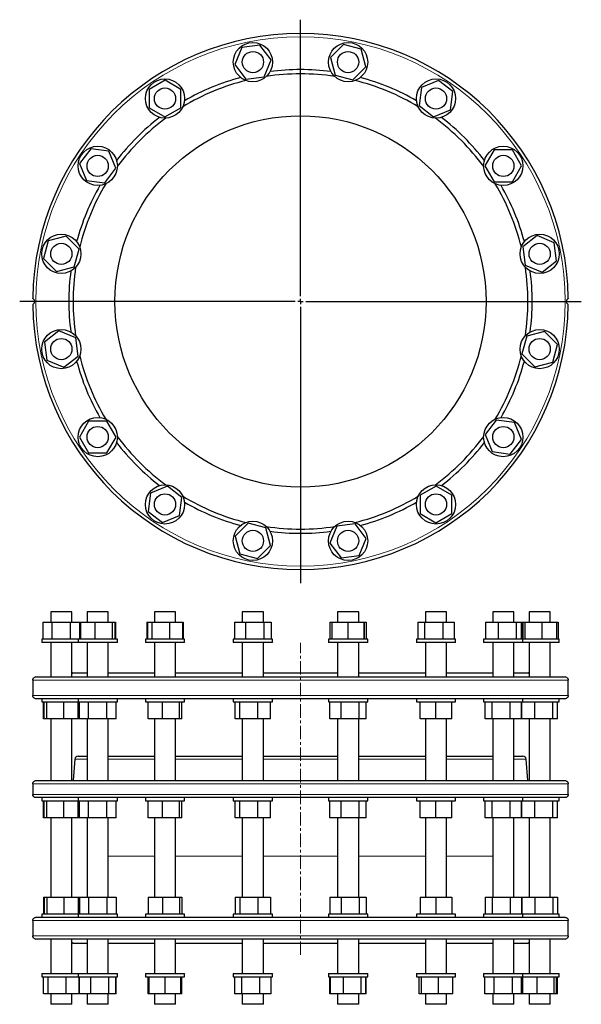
# Model space of a CAD drawing. Header units: millimetres. Extents: x 62 to 1065, y 31 to 959.
# Tile 1 of 2: x 62 to 591, y 31 to 959. Entities that reach past the tile are written whole.
import ezdxf

# ---------------------------------------------------------------- set-up
doc = ezdxf.new("R2010")
doc.units = ezdxf.units.MM
doc.linetypes.add('CENTERX2', pattern=[20.32, 12.7, -2.54, 2.54, -2.54])
doc.layers.add('FORMAT', color=7, linetype='Continuous')

# ---------------------------------------------------------------- blocks, each defined once
blk = doc.blocks.new('SW_CENTERMARKSYMBOL_0')
at = {"layer": 'FORMAT', "color": 0}
for p, q in [((0, 5), (0, 265.56)), ((-5, 0), (-264.83, 0)), ((0, 0), (-2.5, 0)), ((0, 0), (0, 2.5)), ((0, 0), (0, -2.5)), ((0, 0), (2.5, 0)), ((5, 0), (264.83, 0)), ((0, -5), (0, -265.53))]:
    blk.add_line(p, q, dxfattribs=at)

msp = doc.modelspace()

# ---------------------------------------------------------------- linework, layer by layer
at = {"color": 7, "linetype": 'Continuous', "lineweight": 25}
for p, q in [((271.13, 933), (264.49, 917.01)), ((288.31, 935.25), (271.13, 933)), ((298.84, 921.5), (288.31, 935.25)), ((366.94, 935.99), (354.68, 923.75)), ((383.66, 931.49), (366.94, 935.99)), ((388.13, 914.75), (383.66, 931.49)), ((292.2, 905.5), (298.84, 921.5)), ((354.68, 923.75), (359.15, 907.02)), ((264.49, 917.01), (275.02, 903.26)), ((375.87, 902.52), (388.13, 914.75)), ((198.77, 902.23), (183.76, 893.58)), ((213.76, 893.56), (198.77, 902.23)), ((275.02, 903.26), (292.2, 905.5)), ((359.15, 907.02), (375.87, 902.52)), ((456.59, 902.08), (440.58, 895.47)), ((470.32, 891.52), (456.59, 902.08)), ((183.76, 893.58), (183.75, 876.26)), ((213.75, 876.24), (213.76, 893.56)), ((440.58, 895.47), (438.31, 878.3)), ((468.05, 874.35), (470.32, 891.52)), ((183.75, 876.26), (198.74, 867.59)), ((198.74, 867.59), (213.75, 876.24)), ((438.31, 878.3), (452.04, 867.74)), ((452.04, 867.74), (468.05, 874.35)), ((128.68, 837.46), (118.13, 823.73)), ((145.85, 835.18), (128.68, 837.46)), ((152.47, 819.18), (145.85, 835.18)), ((509.13, 836.46), (500.45, 821.47)), ((526.45, 836.45), (509.13, 836.46)), ((535.09, 821.44), (526.45, 836.45)), ((118.13, 823.73), (124.74, 807.72)), ((141.91, 805.45), (152.47, 819.18)), ((500.45, 821.47), (509.1, 806.46)), ((526.42, 806.45), (535.09, 821.44)), ((124.74, 807.72), (141.91, 805.45)), ((509.1, 806.46), (526.42, 806.45)), ((105.45, 755.27), (88.72, 750.8)), ((117.69, 743.01), (105.45, 755.27)), ((549.87, 755.72), (536.12, 745.19)), ((565.87, 749.07), (549.87, 755.72)), ((88.72, 750.8), (84.22, 734.07)), ((113.19, 726.28), (117.69, 743.01)), ((536.12, 745.19), (538.37, 728.01)), ((568.11, 731.9), (565.87, 749.07)), ((84.22, 734.07), (96.46, 721.82)), ((96.46, 721.82), (113.19, 726.28)), ((538.37, 728.01), (554.36, 721.37)), ((554.36, 721.37), (568.11, 731.9)), ((98.71, 665.98), (84.96, 655.44)), ((114.71, 659.33), (98.71, 665.98)), ((116.95, 642.16), (114.71, 659.33)), ((539.88, 661.06), (535.38, 644.33)), ((556.61, 665.53), (539.88, 661.06)), ((568.85, 653.27), (556.61, 665.53)), ((84.96, 655.44), (87.2, 638.27)), ((564.35, 636.54), (568.85, 653.27)), ((103.2, 631.63), (116.95, 642.16)), ((535.38, 644.33), (547.62, 632.07)), ((87.2, 638.27), (103.2, 631.63)), ((547.62, 632.07), (564.35, 636.54)), ((126.65, 580.9), (117.98, 565.91)), ((143.97, 580.88), (126.65, 580.9)), ((152.62, 565.88), (143.97, 580.88)), ((511.16, 581.9), (500.6, 568.17)), ((528.33, 579.62), (511.16, 581.9)), ((534.94, 563.61), (528.33, 579.62)), ((500.6, 568.17), (507.22, 552.16)), ((117.98, 565.91), (126.62, 550.9)), ((143.94, 550.88), (152.62, 565.88)), ((524.39, 549.88), (534.94, 563.61)), ((126.62, 550.9), (143.94, 550.88)), ((507.22, 552.16), (524.39, 549.88)), ((454.33, 519.75), (439.32, 511.11)), ((469.32, 511.08), (454.33, 519.75)), ((185.02, 512.99), (182.75, 495.82)), ((201.03, 519.6), (185.02, 512.99)), ((214.76, 509.05), (201.03, 519.6)), ((439.32, 511.11), (439.31, 493.79)), ((469.31, 493.76), (469.32, 511.08)), ((212.49, 491.88), (214.76, 509.05)), ((182.75, 495.82), (196.48, 485.26)), ((196.48, 485.26), (212.49, 491.88)), ((439.31, 493.79), (454.3, 485.11)), ((454.3, 485.11), (469.31, 493.76)), ((277.2, 484.83), (264.94, 472.59)), ((293.92, 480.33), (277.2, 484.83)), ((378.05, 484.09), (360.87, 481.84)), ((388.58, 470.34), (378.05, 484.09)), ((298.39, 463.59), (293.92, 480.33)), ((360.87, 481.84), (354.23, 465.85)), ((264.94, 472.59), (269.41, 455.85)), ((354.23, 465.85), (364.76, 452.1)), ((381.94, 454.34), (388.58, 470.34)), ((269.41, 455.85), (286.13, 451.36)), ((286.13, 451.36), (298.39, 463.59)), ((364.76, 452.1), (381.94, 454.34)), ((90.95, 401.3), (90.95, 391.3)), ((110.95, 401.3), (90.95, 401.3)), ((110.95, 391.3), (110.95, 401.3)), ((125.3, 401.3), (125.3, 391.3)), ((145.3, 401.3), (125.3, 401.3)), ((145.3, 391.3), (145.3, 401.3)), ((188.75, 401.3), (188.75, 391.3)), ((208.75, 401.3), (188.75, 401.3)), ((208.75, 391.3), (208.75, 401.3)), ((271.66, 401.3), (271.66, 391.3)), ((291.66, 401.3), (271.66, 401.3)), ((291.66, 391.3), (291.66, 401.3)), ((361.41, 401.3), (361.41, 391.3)), ((361.42, 401.3), (361.41, 401.3)), ((381.41, 401.3), (361.42, 401.3)), ((381.41, 391.3), (381.41, 401.3)), ((444.32, 401.3), (444.32, 391.3)), ((445.29, 401.3), (444.32, 401.3)), ((464.32, 401.3), (445.29, 401.3)), ((464.32, 391.3), (464.32, 401.3)), ((507.77, 401.3), (507.77, 391.3)), ((511.07, 401.3), (507.77, 401.3)), ((527.77, 401.3), (511.07, 401.3)), ((527.77, 391.3), (527.77, 401.3)), ((542.12, 401.3), (542.12, 391.3)), ((548.77, 401.3), (542.12, 401.3)), ((562.12, 401.3), (548.77, 401.3)), ((562.12, 391.3), (562.12, 401.3)), ((83.64, 391.3), (83.64, 375.3)), ((83.64, 391.3), (92.01, 391.3)), ((92.01, 391.3), (92.01, 375.3)), ((92.01, 391.3), (109.33, 391.3)), ((109.33, 391.3), (109.33, 375.3)), ((109.33, 391.3), (118.27, 391.3)), ((118.27, 391.3), (118.27, 375.3)), ((118.49, 391.3), (118.49, 375.3)), ((118.49, 391.3), (119.17, 391.3)), ((119.17, 391.3), (119.17, 375.3)), ((119.17, 391.3), (132.71, 391.3)), ((132.71, 391.3), (132.71, 375.3)), ((132.71, 391.3), (148.84, 391.3)), ((148.84, 391.3), (148.84, 375.3)), ((148.84, 391.3), (151.42, 391.3)), ((151.42, 391.3), (151.42, 375.3)), ((151.42, 391.3), (152.11, 391.3)), ((152.11, 391.3), (152.11, 375.3)), ((181.63, 391.3), (181.63, 375.3)), ((181.63, 391.3), (182.11, 391.3)), ((182.11, 391.3), (182.11, 375.3)), ((182.11, 391.3), (186.28, 391.3)), ((186.28, 391.3), (186.28, 375.3)), ((186.28, 391.3), (202.92, 391.3)), ((202.92, 391.3), (202.92, 375.3)), ((202.92, 391.3), (215.4, 391.3)), ((215.4, 391.3), (215.4, 375.3)), ((215.4, 391.3), (215.88, 391.3)), ((215.88, 391.3), (215.88, 375.3)), ((264.45, 391.3), (264.45, 375.3)), ((264.45, 391.3), (274.73, 391.3)), ((274.73, 391.3), (274.73, 375.3)), ((274.73, 391.3), (291.95, 391.3)), ((291.95, 391.3), (291.95, 375.3)), ((291.95, 391.3), (298.88, 391.3)), ((298.88, 391.3), (298.88, 375.3)), ((354.19, 391.3), (354.19, 375.3)), ((354.19, 391.3), (356.24, 391.3)), ((356.24, 391.3), (356.24, 375.3)), ((356.24, 391.3), (371.08, 391.3)), ((371.08, 391.3), (371.08, 375.3)), ((371.08, 391.3), (386.24, 391.3)), ((386.24, 391.3), (386.24, 375.3)), ((386.24, 391.3), (386.57, 391.3)), ((386.57, 391.3), (386.57, 375.3)), ((386.57, 391.3), (388.62, 391.3)), ((388.62, 391.3), (388.62, 375.3)), ((437.19, 391.3), (437.19, 375.3)), ((437.19, 391.3), (443.51, 391.3)), ((443.51, 391.3), (443.51, 375.3)), ((443.51, 391.3), (460.64, 391.3)), ((460.64, 391.3), (460.64, 375.3)), ((460.64, 391.3), (471.44, 391.3)), ((471.44, 391.3), (471.44, 375.3)), ((500.96, 391.3), (500.96, 375.3)), ((500.96, 391.3), (512.97, 391.3)), ((512.97, 391.3), (512.97, 375.3)), ((512.97, 391.3), (529.79, 391.3)), ((529.79, 391.3), (529.79, 375.3)), ((529.79, 391.3), (534.59, 391.3)), ((534.59, 391.3), (534.59, 375.3)), ((534.8, 391.3), (534.8, 375.3)), ((534.8, 391.3), (536.24, 391.3)), ((536.24, 391.3), (536.24, 375.3)), ((536.24, 391.3), (538.18, 391.3)), ((538.18, 391.3), (538.18, 375.3)), ((538.18, 391.3), (554.05, 391.3)), ((554.05, 391.3), (554.05, 375.3)), ((554.05, 391.3), (567.99, 391.3)), ((567.99, 391.3), (567.99, 375.3)), ((567.99, 391.3), (569.43, 391.3)), ((569.43, 391.3), (569.43, 375.3)), ((82.45, 375.3), (82.45, 372.3)), ((116.8, 375.3), (82.45, 375.3)), ((116.8, 372.3), (82.45, 372.3)), ((90.95, 372.3), (90.95, 339.8)), ((110.95, 339.8), (110.95, 372.3)), ((116.8, 375.3), (116.8, 372.3)), ((118.07, 375.3), (116.8, 375.3)), ((118.07, 372.3), (116.8, 372.3)), ((153.8, 375.3), (118.07, 375.3)), ((153.8, 372.3), (118.07, 372.3)), ((125.3, 372.3), (125.3, 339.8)), ((145.3, 339.8), (145.3, 372.3)), ((153.8, 372.3), (153.8, 375.3)), ((180.25, 375.3), (180.25, 372.3)), ((185.43, 375.3), (180.25, 375.3)), ((185.43, 372.3), (180.25, 372.3)), ((217.25, 375.3), (185.43, 375.3)), ((217.25, 372.3), (185.43, 372.3)), ((188.75, 372.3), (188.75, 339.8)), ((208.75, 339.8), (208.75, 372.3)), ((217.25, 372.3), (217.25, 375.3)), ((263.16, 375.3), (263.16, 372.3)), ((274.26, 375.3), (263.16, 375.3)), ((274.26, 372.3), (263.16, 372.3)), ((271.66, 372.3), (271.66, 339.8)), ((300.16, 375.3), (274.26, 375.3)), ((300.16, 372.3), (274.26, 372.3)), ((291.66, 339.8), (291.66, 372.3)), ((300.16, 372.3), (300.16, 375.3)), ((352.91, 375.3), (352.91, 372.3)), ((371.06, 375.3), (352.91, 375.3)), ((371.06, 372.3), (352.91, 372.3)), ((361.41, 372.3), (361.41, 339.8)), ((389.91, 375.3), (371.06, 375.3)), ((389.91, 372.3), (371.06, 372.3)), ((381.41, 339.8), (381.41, 372.3)), ((389.91, 372.3), (389.91, 375.3)), ((435.82, 375.3), (435.82, 372.3)), ((461.07, 375.3), (435.82, 375.3)), ((461.07, 372.3), (435.82, 372.3)), ((444.32, 372.3), (444.32, 339.8)), ((472.82, 375.3), (461.07, 375.3)), ((472.82, 372.3), (461.07, 372.3)), ((464.32, 339.8), (464.32, 372.3)), ((472.82, 372.3), (472.82, 375.3)), ((499.27, 375.3), (499.27, 372.3)), ((530.61, 375.3), (499.27, 375.3)), ((530.61, 372.3), (499.27, 372.3)), ((507.77, 372.3), (507.77, 339.8)), ((527.77, 339.8), (527.77, 372.3)), ((536.27, 375.3), (530.61, 375.3)), ((536.27, 372.3), (530.61, 372.3)), ((536.27, 372.3), (536.27, 375.3)), ((569.07, 375.3), (536.27, 375.3)), ((569.07, 372.3), (536.27, 372.3)), ((542.12, 372.3), (542.12, 339.8)), ((562.12, 339.8), (562.12, 372.3)), ((570.62, 375.3), (569.07, 375.3)), ((570.62, 372.3), (569.07, 372.3)), ((570.62, 372.3), (570.62, 375.3)), ((112.04, 343.8), (110.95, 342.72)), ((112.04, 343.8), (125.3, 343.8)), ((145.3, 343.8), (188.75, 343.8)), ((208.75, 343.8), (271.66, 343.8)), ((291.66, 343.8), (361.41, 343.8)), ((381.41, 343.8), (444.32, 343.8)), ((464.32, 343.8), (507.77, 343.8)), ((527.77, 343.8), (541.04, 343.8)), ((542.12, 342.72), (541.04, 343.8)), ((74.05, 336.8), (74.05, 322.3)), ((75.38, 339.3), (75.38, 339.3)), ((77.04, 339.8), (576.04, 339.8)), ((577.69, 339.3), (577.69, 339.3)), ((579.02, 322.3), (579.02, 336.8)), ((576.04, 319.3), (77.04, 319.3)), ((82.45, 319.3), (82.45, 316.3)), ((82.45, 316.3), (116.8, 316.3)), ((84.22, 300.3), (84.22, 316.3)), ((84.95, 300.3), (84.95, 316.3)), ((87.21, 300.3), (87.21, 316.3)), ((103.22, 300.3), (103.22, 316.3)), ((116.8, 319.3), (116.8, 316.3)), ((116.8, 316.3), (153.8, 316.3)), ((116.96, 300.3), (116.96, 316.3)), ((117.68, 300.3), (117.68, 316.3)), ((117.98, 300.3), (117.98, 316.3)), ((126.64, 300.3), (126.64, 316.3)), ((143.96, 300.3), (143.96, 316.3)), ((152.62, 300.3), (152.62, 316.3)), ((153.8, 316.3), (153.8, 319.3)), ((180.25, 319.3), (180.25, 316.3)), ((180.25, 316.3), (181.66, 316.3)), ((181.66, 316.3), (217.25, 316.3)), ((182.75, 300.3), (182.75, 316.3)), ((196.49, 300.3), (196.49, 316.3)), ((212.5, 300.3), (212.5, 316.3)), ((214.76, 300.3), (214.76, 316.3)), ((217.25, 316.3), (217.25, 319.3)), ((263.16, 319.3), (263.16, 316.3)), ((263.16, 316.3), (268.58, 316.3)), ((264.93, 300.3), (264.93, 316.3)), ((268.58, 316.3), (300.16, 316.3)), ((269.42, 300.3), (269.42, 316.3)), ((286.15, 300.3), (286.15, 316.3)), ((298.39, 300.3), (298.39, 316.3)), ((300.16, 316.3), (300.16, 319.3)), ((352.91, 319.3), (352.91, 316.3)), ((352.91, 316.3), (364.33, 316.3)), ((354.23, 300.3), (354.23, 316.3)), ((364.33, 316.3), (389.91, 316.3)), ((364.78, 300.3), (364.78, 316.3)), ((381.95, 300.3), (381.95, 316.3)), ((388.58, 300.3), (388.58, 316.3)), ((389.91, 316.3), (389.91, 319.3)), ((435.82, 319.3), (435.82, 316.3)), ((435.82, 316.3), (454.32, 316.3)), ((439.32, 300.3), (439.32, 316.3)), ((454.32, 316.3), (472.82, 316.3)), ((454.32, 300.3), (454.32, 316.3)), ((469.32, 300.3), (469.32, 316.3)), ((472.82, 316.3), (472.82, 319.3)), ((499.27, 319.3), (499.27, 316.3)), ((499.27, 316.3), (524.85, 316.3)), ((500.6, 300.3), (500.6, 316.3)), ((507.23, 300.3), (507.23, 316.3)), ((524.4, 300.3), (524.4, 316.3)), ((524.85, 316.3), (536.27, 316.3)), ((534.95, 300.3), (534.95, 316.3)), ((535.09, 300.3), (535.09, 316.3)), ((535.39, 300.3), (535.39, 316.3)), ((536.27, 316.3), (536.27, 319.3)), ((536.27, 316.3), (565.2, 316.3)), ((547.63, 300.3), (547.63, 316.3)), ((564.36, 300.3), (564.36, 316.3)), ((565.2, 316.3), (570.62, 316.3)), ((568.85, 300.3), (568.85, 316.3)), ((570.62, 316.3), (570.62, 319.3)), ((84.95, 300.3), (84.22, 300.3)), ((87.21, 300.3), (84.95, 300.3)), ((103.22, 300.3), (87.21, 300.3)), ((90.95, 300.3), (90.95, 242.13)), ((116.96, 300.3), (103.22, 300.3)), ((110.95, 242.13), (110.95, 300.3)), ((117.68, 300.3), (116.96, 300.3)), ((126.64, 300.3), (117.98, 300.3)), ((125.3, 300.3), (125.3, 242.13)), ((143.96, 300.3), (126.64, 300.3)), ((152.62, 300.3), (143.96, 300.3)), ((145.3, 242.13), (145.3, 300.3)), ((196.49, 300.3), (182.75, 300.3)), ((188.75, 300.3), (188.75, 242.13)), ((212.5, 300.3), (196.49, 300.3)), ((208.75, 242.13), (208.75, 300.3)), ((214.76, 300.3), (212.5, 300.3)), ((269.42, 300.3), (264.93, 300.3)), ((286.15, 300.3), (269.42, 300.3)), ((271.66, 300.3), (271.66, 242.13)), ((298.39, 300.3), (286.15, 300.3)), ((291.66, 242.13), (291.66, 300.3)), ((364.78, 300.3), (354.23, 300.3)), ((361.41, 300.3), (361.41, 242.13)), ((381.95, 300.3), (364.78, 300.3)), ((381.41, 242.13), (381.41, 300.3)), ((388.58, 300.3), (381.95, 300.3)), ((454.32, 300.3), (439.32, 300.3)), ((444.32, 300.3), (444.32, 242.13)), ((469.32, 300.3), (454.32, 300.3)), ((464.32, 242.13), (464.32, 300.3)), ((507.23, 300.3), (500.6, 300.3)), ((524.4, 300.3), (507.23, 300.3)), ((507.77, 300.3), (507.77, 242.13)), ((534.95, 300.3), (524.4, 300.3)), ((527.77, 242.13), (527.77, 300.3)), ((535.09, 300.3), (534.95, 300.3)), ((547.63, 300.3), (535.39, 300.3)), ((542.12, 300.3), (542.12, 242.13)), ((564.36, 300.3), (547.63, 300.3)), ((562.12, 242.13), (562.12, 300.3)), ((568.85, 300.3), (564.36, 300.3)), ((113.78, 262.39), (112.01, 242.13)), ((116.77, 265.13), (125.3, 265.13)), ((145.3, 265.13), (188.75, 265.13)), ((208.75, 265.13), (271.66, 265.13)), ((291.66, 265.13), (326.54, 265.13)), ((326.54, 265.13), (361.41, 265.13)), ((381.41, 265.13), (444.32, 265.13)), ((464.32, 265.13), (507.77, 265.13)), ((527.77, 265.13), (536.3, 265.13)), ((541.06, 242.13), (539.29, 262.39)), ((77.04, 242.13), (576.04, 242.13)), ((74.05, 239.13), (74.05, 229.13)), ((579.02, 229.13), (579.02, 239.13)), ((576.04, 226.13), (77.04, 226.13)), ((82.45, 226.13), (82.45, 223.13)), ((82.45, 223.13), (116.8, 223.13)), ((84.22, 207.13), (84.22, 223.13)), ((84.95, 207.13), (84.95, 223.13)), ((87.21, 207.13), (87.21, 223.13)), ((103.22, 207.13), (103.22, 223.13)), ((116.8, 226.13), (116.8, 223.13)), ((116.8, 223.13), (153.8, 223.13)), ((116.96, 207.13), (116.96, 223.13)), ((117.68, 207.13), (117.68, 223.13)), ((117.98, 207.13), (117.98, 223.13)), ((126.64, 207.13), (126.64, 223.13)), ((143.96, 207.13), (143.96, 223.13)), ((152.62, 207.13), (152.62, 223.13)), ((153.8, 223.13), (153.8, 226.13)), ((180.25, 226.13), (180.25, 223.13)), ((180.25, 223.13), (181.66, 223.13)), ((181.66, 223.13), (217.25, 223.13)), ((182.75, 207.13), (182.75, 223.13)), ((196.49, 207.13), (196.49, 223.13)), ((212.5, 207.13), (212.5, 223.13)), ((214.76, 207.13), (214.76, 223.13)), ((217.25, 223.13), (217.25, 226.13)), ((263.16, 226.13), (263.16, 223.13)), ((263.16, 223.13), (268.58, 223.13)), ((264.93, 207.13), (264.93, 223.13)), ((268.58, 223.13), (300.16, 223.13)), ((269.42, 207.13), (269.42, 223.13)), ((286.15, 207.13), (286.15, 223.13)), ((298.39, 207.13), (298.39, 223.13)), ((300.16, 223.13), (300.16, 226.13)), ((352.91, 226.13), (352.91, 223.13)), ((352.91, 223.13), (364.33, 223.13)), ((354.23, 207.13), (354.23, 223.13)), ((364.33, 223.13), (389.91, 223.13)), ((364.78, 207.13), (364.78, 223.13)), ((381.95, 207.13), (381.95, 223.13)), ((388.58, 207.13), (388.58, 223.13)), ((389.91, 223.13), (389.91, 226.13)), ((435.82, 226.13), (435.82, 223.13)), ((435.82, 223.13), (454.32, 223.13)), ((439.32, 207.13), (439.32, 223.13)), ((454.32, 223.13), (472.82, 223.13)), ((454.32, 207.13), (454.32, 223.13)), ((469.32, 207.13), (469.32, 223.13)), ((472.82, 223.13), (472.82, 226.13)), ((499.27, 226.13), (499.27, 223.13)), ((499.27, 223.13), (524.85, 223.13)), ((500.6, 207.13), (500.6, 223.13)), ((507.23, 207.13), (507.23, 223.13)), ((524.4, 207.13), (524.4, 223.13)), ((524.85, 223.13), (536.27, 223.13)), ((534.95, 207.13), (534.95, 223.13)), ((535.09, 207.13), (535.09, 223.13)), ((535.39, 207.13), (535.39, 223.13)), ((536.27, 223.13), (536.27, 226.13)), ((536.27, 223.13), (565.2, 223.13)), ((547.63, 207.13), (547.63, 223.13)), ((564.36, 207.13), (564.36, 223.13)), ((565.2, 223.13), (570.62, 223.13)), ((568.85, 207.13), (568.85, 223.13)), ((570.62, 223.13), (570.62, 226.13)), ((84.95, 207.13), (84.22, 207.13)), ((87.21, 207.13), (84.95, 207.13)), ((103.22, 207.13), (87.21, 207.13)), ((90.95, 207.13), (90.95, 132.3)), ((116.96, 207.13), (103.22, 207.13)), ((110.95, 132.3), (110.95, 207.13)), ((117.68, 207.13), (116.96, 207.13)), ((126.64, 207.13), (117.98, 207.13)), ((125.3, 207.13), (125.3, 132.3)), ((143.96, 207.13), (126.64, 207.13)), ((152.62, 207.13), (143.96, 207.13)), ((145.3, 132.3), (145.3, 207.13)), ((196.49, 207.13), (182.75, 207.13)), ((188.75, 207.13), (188.75, 132.3)), ((212.5, 207.13), (196.49, 207.13)), ((208.75, 132.3), (208.75, 207.13)), ((214.76, 207.13), (212.5, 207.13)), ((269.42, 207.13), (264.93, 207.13)), ((286.15, 207.13), (269.42, 207.13)), ((271.66, 207.13), (271.66, 132.3)), ((298.39, 207.13), (286.15, 207.13)), ((291.66, 132.3), (291.66, 207.13)), ((364.78, 207.13), (354.23, 207.13)), ((361.41, 207.13), (361.41, 132.3)), ((381.95, 207.13), (364.78, 207.13)), ((381.41, 132.3), (381.41, 207.13)), ((388.58, 207.13), (381.95, 207.13)), ((454.32, 207.13), (439.32, 207.13)), ((444.32, 207.13), (444.32, 132.3)), ((469.32, 207.13), (454.32, 207.13)), ((464.32, 132.3), (464.32, 207.13)), ((507.23, 207.13), (500.6, 207.13)), ((524.4, 207.13), (507.23, 207.13)), ((507.77, 207.13), (507.77, 132.3)), ((534.95, 207.13), (524.4, 207.13)), ((527.77, 132.3), (527.77, 207.13)), ((535.09, 207.13), (534.95, 207.13)), ((547.63, 207.13), (535.39, 207.13)), ((542.12, 207.13), (542.12, 132.3)), ((564.36, 207.13), (547.63, 207.13)), ((562.12, 132.3), (562.12, 207.13)), ((568.85, 207.13), (564.36, 207.13)), ((84.22, 132.3), (84.22, 116.3)), ((84.22, 132.3), (84.95, 132.3)), ((84.95, 132.3), (84.95, 116.3)), ((84.95, 132.3), (87.21, 132.3)), ((87.21, 132.3), (87.21, 116.3)), ((87.21, 132.3), (103.22, 132.3)), ((103.22, 132.3), (103.22, 116.3)), ((103.22, 132.3), (116.96, 132.3)), ((116.96, 132.3), (116.96, 116.3)), ((116.96, 132.3), (117.68, 132.3)), ((117.68, 132.3), (117.68, 116.3)), ((117.98, 132.3), (117.98, 116.3)), ((117.98, 132.3), (126.64, 132.3)), ((126.64, 132.3), (126.64, 116.3)), ((126.64, 132.3), (143.96, 132.3)), ((143.96, 132.3), (143.96, 116.3)), ((143.96, 132.3), (152.62, 132.3)), ((152.62, 132.3), (152.62, 116.3)), ((182.75, 132.3), (182.75, 116.3)), ((182.75, 132.3), (196.49, 132.3)), ((196.49, 132.3), (196.49, 116.3)), ((196.49, 132.3), (212.5, 132.3)), ((212.5, 132.3), (212.5, 116.3)), ((212.5, 132.3), (214.76, 132.3)), ((214.76, 132.3), (214.76, 116.3)), ((264.93, 132.3), (264.93, 116.3)), ((264.93, 132.3), (269.42, 132.3)), ((269.42, 132.3), (269.42, 116.3)), ((269.42, 132.3), (286.15, 132.3)), ((286.15, 132.3), (286.15, 116.3)), ((286.15, 132.3), (298.39, 132.3)), ((298.39, 132.3), (298.39, 116.3)), ((354.23, 132.3), (354.23, 116.3)), ((354.23, 132.3), (364.78, 132.3)), ((364.78, 132.3), (364.78, 116.3)), ((364.78, 132.3), (381.95, 132.3)), ((381.95, 132.3), (381.95, 116.3)), ((381.95, 132.3), (388.58, 132.3)), ((388.58, 132.3), (388.58, 116.3)), ((439.32, 132.3), (439.32, 116.3)), ((439.32, 132.3), (454.32, 132.3)), ((454.32, 132.3), (454.32, 116.3)), ((454.32, 132.3), (469.32, 132.3)), ((469.32, 132.3), (469.32, 116.3)), ((500.6, 132.3), (500.6, 116.3)), ((500.6, 132.3), (507.23, 132.3)), ((507.23, 132.3), (507.23, 116.3)), ((507.23, 132.3), (524.4, 132.3)), ((524.4, 132.3), (524.4, 116.3)), ((524.4, 132.3), (534.95, 132.3)), ((534.95, 132.3), (534.95, 116.3)), ((534.95, 132.3), (535.09, 132.3)), ((535.09, 132.3), (535.09, 116.3)), ((535.39, 132.3), (535.39, 116.3)), ((535.39, 132.3), (547.63, 132.3)), ((547.63, 132.3), (547.63, 116.3)), ((547.63, 132.3), (564.36, 132.3)), ((564.36, 132.3), (564.36, 116.3)), ((564.36, 132.3), (568.85, 132.3)), ((568.85, 132.3), (568.85, 116.3)), ((77.04, 113.3), (576.04, 113.3)), ((82.45, 116.3), (82.45, 113.3)), ((116.8, 116.3), (82.45, 116.3)), ((116.8, 116.3), (116.8, 113.3)), ((153.8, 116.3), (116.8, 116.3)), ((153.8, 113.3), (153.8, 116.3)), ((180.25, 116.3), (180.25, 113.3)), ((181.66, 116.3), (180.25, 116.3)), ((217.25, 116.3), (181.66, 116.3)), ((217.25, 113.3), (217.25, 116.3)), ((263.16, 116.3), (263.16, 113.3)), ((268.58, 116.3), (263.16, 116.3)), ((300.16, 116.3), (268.58, 116.3)), ((300.16, 113.3), (300.16, 116.3)), ((352.91, 116.3), (352.91, 113.3)), ((364.33, 116.3), (352.91, 116.3)), ((389.91, 116.3), (364.33, 116.3)), ((389.91, 113.3), (389.91, 116.3)), ((435.82, 116.3), (435.82, 113.3)), ((454.32, 116.3), (435.82, 116.3)), ((472.82, 116.3), (454.32, 116.3)), ((472.82, 113.3), (472.82, 116.3)), ((499.27, 116.3), (499.27, 113.3)), ((524.85, 116.3), (499.27, 116.3)), ((536.27, 116.3), (524.85, 116.3)), ((536.27, 113.3), (536.27, 116.3)), ((565.2, 116.3), (536.27, 116.3)), ((570.62, 116.3), (565.2, 116.3)), ((570.62, 113.3), (570.62, 116.3)), ((74.05, 110.3), (74.05, 95.8)), ((579.02, 95.8), (579.02, 110.3)), ((75.38, 93.3), (75.38, 93.3)), ((576.04, 92.8), (77.04, 92.8)), ((90.95, 92.8), (90.95, 60.3)), ((110.95, 60.3), (110.95, 92.8)), ((125.3, 92.8), (125.3, 60.3)), ((145.3, 60.3), (145.3, 92.8)), ((188.75, 92.8), (188.75, 60.3)), ((208.75, 60.3), (208.75, 92.8)), ((271.66, 92.8), (271.66, 60.3)), ((291.66, 60.3), (291.66, 92.8)), ((361.41, 92.8), (361.41, 60.3)), ((381.41, 60.3), (381.41, 92.8)), ((444.32, 92.8), (444.32, 60.3)), ((464.32, 60.3), (464.32, 92.8)), ((507.77, 92.8), (507.77, 60.3)), ((527.77, 60.3), (527.77, 92.8)), ((542.12, 92.8), (542.12, 60.3)), ((562.12, 60.3), (562.12, 92.8)), ((577.69, 93.3), (577.69, 93.3)), ((110.95, 89.88), (112.04, 88.8)), ((112.04, 88.8), (125.3, 88.8)), ((145.3, 88.8), (188.75, 88.8)), ((208.75, 88.8), (271.66, 88.8)), ((291.66, 88.8), (361.41, 88.8)), ((381.41, 88.8), (444.32, 88.8)), ((464.32, 88.8), (507.77, 88.8)), ((527.77, 88.8), (541.04, 88.8)), ((541.04, 88.8), (542.12, 89.88)), ((82.45, 60.3), (82.45, 57.3)), ((82.45, 60.3), (116.8, 60.3)), ((82.45, 57.3), (116.8, 57.3)), ((84.22, 41.3), (84.22, 57.3)), ((88.72, 41.3), (88.72, 57.3)), ((105.45, 41.3), (105.45, 57.3)), ((116.8, 60.3), (116.8, 57.3)), ((116.8, 60.3), (153.8, 60.3)), ((116.8, 57.3), (153.8, 57.3)), ((117.69, 41.3), (117.69, 57.3)), ((117.98, 41.3), (117.98, 57.3)), ((118.13, 41.3), (118.13, 57.3)), ((128.68, 41.3), (128.68, 57.3)), ((145.85, 41.3), (145.85, 57.3)), ((152.47, 41.3), (152.47, 57.3)), ((152.62, 41.3), (152.62, 57.3)), ((153.8, 57.3), (153.8, 60.3)), ((180.25, 60.3), (180.25, 57.3)), ((180.25, 60.3), (217.25, 60.3)), ((180.25, 57.3), (217.25, 57.3)), ((182.75, 41.3), (182.75, 57.3)), ((183.75, 41.3), (183.75, 57.3)), ((183.76, 41.3), (183.76, 57.3)), ((198.77, 41.3), (198.77, 57.3)), ((213.76, 41.3), (213.76, 57.3)), ((214.76, 41.3), (214.76, 57.3)), ((217.25, 57.3), (217.25, 60.3)), ((263.16, 60.3), (263.16, 57.3)), ((263.16, 60.3), (300.16, 60.3)), ((263.16, 57.3), (300.16, 57.3)), ((264.49, 41.3), (264.49, 57.3)), ((271.13, 41.3), (271.13, 57.3)), ((288.31, 41.3), (288.31, 57.3)), ((298.84, 41.3), (298.84, 57.3)), ((300.16, 57.3), (300.16, 60.3)), ((352.91, 60.3), (352.91, 57.3)), ((352.91, 60.3), (389.91, 60.3)), ((352.91, 57.3), (389.91, 57.3)), ((354.23, 41.3), (354.23, 57.3)), ((354.68, 41.3), (354.68, 57.3)), ((366.94, 41.3), (366.94, 57.3)), ((383.66, 41.3), (383.66, 57.3)), ((388.13, 41.3), (388.13, 57.3)), ((388.58, 41.3), (388.58, 57.3)), ((389.91, 57.3), (389.91, 60.3)), ((435.82, 60.3), (435.82, 57.3)), ((435.82, 60.3), (472.82, 60.3)), ((435.82, 57.3), (472.82, 57.3)), ((438.31, 41.3), (438.31, 57.3)), ((440.58, 41.3), (440.58, 57.3)), ((456.59, 41.3), (456.59, 57.3)), ((470.32, 41.3), (470.32, 57.3)), ((472.82, 57.3), (472.82, 60.3)), ((499.27, 60.3), (499.27, 57.3)), ((499.27, 60.3), (536.27, 60.3)), ((499.27, 57.3), (536.27, 57.3)), ((500.45, 41.3), (500.45, 57.3)), ((509.13, 41.3), (509.13, 57.3)), ((526.45, 41.3), (526.45, 57.3)), ((535.09, 41.3), (535.09, 57.3)), ((535.38, 41.3), (535.38, 57.3)), ((536.12, 41.3), (536.12, 57.3)), ((536.27, 57.3), (536.27, 60.3)), ((536.27, 60.3), (570.62, 60.3)), ((536.27, 57.3), (570.62, 57.3)), ((549.87, 41.3), (549.87, 57.3)), ((565.87, 41.3), (565.87, 57.3)), ((568.11, 41.3), (568.11, 57.3)), ((568.85, 41.3), (568.85, 57.3)), ((570.62, 57.3), (570.62, 60.3)), ((88.72, 41.3), (84.22, 41.3)), ((105.45, 41.3), (88.72, 41.3)), ((90.95, 41.3), (90.95, 31.3)), ((117.69, 41.3), (105.45, 41.3)), ((110.95, 31.3), (110.95, 41.3)), ((118.13, 41.3), (117.98, 41.3)), ((128.68, 41.3), (118.13, 41.3)), ((125.3, 41.3), (125.3, 31.3)), ((145.85, 41.3), (128.68, 41.3)), ((145.3, 31.3), (145.3, 41.3)), ((152.47, 41.3), (145.85, 41.3)), ((152.62, 41.3), (152.47, 41.3)), ((183.75, 41.3), (182.75, 41.3)), ((183.76, 41.3), (183.75, 41.3)), ((198.77, 41.3), (183.76, 41.3)), ((188.75, 41.3), (188.75, 31.3)), ((213.76, 41.3), (198.77, 41.3)), ((208.75, 31.3), (208.75, 41.3)), ((214.76, 41.3), (213.76, 41.3)), ((271.13, 41.3), (264.49, 41.3)), ((288.31, 41.3), (271.13, 41.3)), ((271.66, 41.3), (271.66, 31.3)), ((298.84, 41.3), (288.31, 41.3)), ((291.66, 31.3), (291.66, 41.3)), ((354.68, 41.3), (354.23, 41.3)), ((366.94, 41.3), (354.68, 41.3)), ((361.41, 41.3), (361.41, 31.3)), ((383.66, 41.3), (366.94, 41.3)), ((381.41, 31.3), (381.41, 41.3)), ((388.13, 41.3), (383.66, 41.3)), ((388.58, 41.3), (388.13, 41.3)), ((440.58, 41.3), (438.31, 41.3)), ((456.59, 41.3), (440.58, 41.3)), ((444.32, 41.3), (444.32, 31.3)), ((470.32, 41.3), (456.59, 41.3)), ((464.32, 31.3), (464.32, 41.3)), ((509.13, 41.3), (500.45, 41.3)), ((507.77, 41.3), (507.77, 31.3)), ((526.45, 41.3), (509.13, 41.3)), ((535.09, 41.3), (526.45, 41.3)), ((527.77, 31.3), (527.77, 41.3)), ((536.12, 41.3), (535.38, 41.3)), ((549.87, 41.3), (536.12, 41.3)), ((542.12, 41.3), (542.12, 31.3)), ((565.87, 41.3), (549.87, 41.3)), ((562.12, 31.3), (562.12, 41.3)), ((568.11, 41.3), (565.87, 41.3)), ((568.85, 41.3), (568.11, 41.3)), ((110.95, 31.3), (90.95, 31.3)), ((145.3, 31.3), (125.3, 31.3)), ((208.75, 31.3), (188.75, 31.3)), ((291.66, 31.3), (271.66, 31.3)), ((361.42, 31.3), (361.41, 31.3)), ((381.41, 31.3), (361.42, 31.3)), ((445.29, 31.3), (444.32, 31.3)), ((464.32, 31.3), (445.29, 31.3)), ((511.07, 31.3), (507.77, 31.3)), ((527.77, 31.3), (511.07, 31.3)), ((548.77, 31.3), (542.12, 31.3)), ((562.12, 31.3), (548.77, 31.3))]:
    msp.add_line(p, q, dxfattribs=at)
at = {"color": 8, "linetype": 'Continuous', "lineweight": 18}
for p, q in [((579.02, 336.8), (74.05, 336.8)), ((74.05, 322.3), (579.02, 322.3)), ((125.3, 262.39), (113.78, 262.39)), ((188.75, 262.39), (145.3, 262.39)), ((271.66, 262.39), (208.75, 262.39)), ((361.41, 262.39), (291.66, 262.39)), ((444.32, 262.39), (381.41, 262.39)), ((507.77, 262.39), (464.32, 262.39)), ((539.29, 262.39), (527.77, 262.39)), ((579.02, 239.13), (74.05, 239.13)), ((74.05, 229.13), (579.02, 229.13)), ((188.75, 170.8), (145.3, 170.8)), ((271.66, 170.8), (208.75, 170.8)), ((326.54, 170.8), (291.66, 170.8)), ((361.41, 170.8), (326.54, 170.8)), ((444.32, 170.8), (381.41, 170.8)), ((507.77, 170.8), (464.32, 170.8)), ((579.02, 110.3), (74.05, 110.3)), ((74.05, 95.8), (579.02, 95.8))]:
    msp.add_line(p, q, dxfattribs=at)
msp.add_circle((326.54, 693.67), 249.5, dxfattribs=at)
at = {"color": 7, "linetype": 'Continuous', "lineweight": 25}
for centre, radius in [((281.66, 919.25), 18.5), ((371.41, 919.25), 18.5), ((281.66, 919.25), 10), ((371.41, 919.25), 10), ((198.75, 884.91), 18.5), ((454.32, 884.91), 18.5), ((198.75, 884.91), 10), ((454.32, 884.91), 10), ((326.54, 693.67), 175), ((135.3, 821.45), 18.5), ((517.77, 821.45), 18.5), ((135.3, 821.45), 10), ((517.77, 821.45), 10), ((100.95, 738.54), 18.5), ((552.12, 738.54), 18.5), ((100.95, 738.54), 10), ((552.12, 738.54), 10), ((100.95, 648.8), 18.5), ((552.12, 648.8), 18.5), ((100.95, 648.8), 10), ((552.12, 648.8), 10), ((135.3, 565.89), 18.5), ((135.3, 565.89), 10), ((517.77, 565.89), 18.5), ((517.77, 565.89), 10), ((198.75, 502.43), 18.5), ((454.32, 502.43), 18.5), ((198.75, 502.43), 10), ((454.32, 502.43), 10), ((281.66, 468.09), 18.5), ((371.41, 468.09), 18.5), ((281.66, 468.09), 10), ((371.41, 468.09), 10)]:
    msp.add_circle(centre, radius, dxfattribs=at)
for centre, radius, start, end in [((326.54, 693.67), 252.5, 0.67676, 179.32324), ((326.54, 693.67), 218.5, 82.4544, 97.5456), ((326.54, 693.67), 214.5, 103.85545, 121.14455), ((326.54, 693.67), 218.5, 104.9544, 120.0456), ((326.54, 693.67), 214.5, 81.35545, 98.64455), ((326.54, 693.67), 214.5, 58.85545, 76.14455), ((326.54, 693.67), 218.5, 59.9544, 75.0456), ((326.54, 693.67), 218.5, 127.4544, 142.5456), ((326.54, 693.67), 214.5, 126.35545, 143.64455), ((326.54, 693.67), 214.5, 36.35545, 53.64455), ((326.54, 693.67), 218.5, 37.4544, 52.5456), ((326.54, 693.67), 218.5, 149.9544, 165.0456), ((326.54, 693.67), 214.5, 148.85545, 166.14455), ((326.54, 693.67), 214.5, 13.85545, 31.14455), ((326.54, 693.67), 218.5, 14.9544, 30.0456), ((326.54, 693.67), 214.5, 171.35545, 180), ((326.54, 693.67), 214.5, 351.35545, 8.64455), ((326.54, 693.67), 218.5, 172.4544, 180), ((326.54, 693.67), 218.5, 352.4544, 7.5456), ((326.54, 693.67), 252.5, 180.67676, 359.32324), ((326.54, 693.67), 251.16, 179.62293, 180.37707), ((326.54, 693.67), 218.5, 180, 187.5456), ((326.54, 693.67), 214.5, 180, 188.64455), ((326.54, 693.67), 251.16, 359.62293, 0.37707), ((326.54, 693.67), 214.5, 193.85545, 211.14455), ((326.54, 693.67), 214.5, 328.85545, 346.14455), ((326.54, 693.67), 218.5, 194.9544, 210.0456), ((326.54, 693.67), 218.5, 329.9544, 345.0456), ((326.54, 693.67), 214.5, 216.35545, 233.64455), ((326.54, 693.67), 214.5, 306.35545, 323.64455), ((326.54, 693.67), 218.5, 217.4544, 232.5456), ((326.54, 693.67), 218.5, 307.4544, 322.5456), ((326.54, 693.67), 214.5, 238.85545, 256.14455), ((326.54, 693.67), 218.5, 239.9544, 255.0456), ((326.54, 693.67), 214.5, 283.85545, 301.14455), ((326.54, 693.67), 218.5, 284.9544, 300.0456), ((326.54, 693.67), 214.5, 261.35545, 278.64455), ((326.54, 693.67), 218.5, 262.4544, 277.5456), ((77.04, 336.8), 3, 90, 123.55731), ((576.04, 336.8), 3, 56.44269, 90), ((116.77, 262.13), 3, 90, 175), ((536.3, 262.13), 3, 5, 90), ((77.04, 95.8), 3, 236.44269, 270), ((576.04, 95.8), 3, 270, 303.55731)]:
    msp.add_arc(centre, radius, start, end, dxfattribs=at)
for points, knots in [([(75.38, 695.32), (75.21, 695.5), (75.04, 695.67), (74.73, 695.98), (74.58, 696.12), (74.4, 696.31), (74.34, 696.37), (74.24, 696.47), (74.2, 696.51), (74.09, 696.62), (74.05, 696.65), (74.05, 696.65)], [0, 0, 0, 0, 0.25, 0.25, 0.5, 0.5, 0.625, 0.625, 0.75, 0.75, 1, 1, 1, 1]), ([(579.02, 696.65), (579.02, 696.65), (578.98, 696.62), (578.84, 696.47), (578.74, 696.37), (578.49, 696.12), (578.35, 695.98), (578.03, 695.67), (577.86, 695.5), (577.69, 695.32)], [0, 0, 0, 0, 0.25, 0.25, 0.5, 0.5, 0.75, 0.75, 1, 1, 1, 1]), ([(74.05, 690.69), (74.05, 690.69), (74.09, 690.73), (74.23, 690.87), (74.33, 690.97), (74.58, 691.22), (74.72, 691.36), (75.04, 691.67), (75.21, 691.84), (75.38, 692.02)], [0, 0, 0, 0, 0.25, 0.25, 0.5, 0.5, 0.75, 0.75, 1, 1, 1, 1]), ([(577.69, 692.02), (577.86, 691.84), (578.03, 691.68), (578.34, 691.36), (578.49, 691.22), (578.67, 691.03), (578.73, 690.98), (578.83, 690.88), (578.87, 690.83), (578.98, 690.73), (579.02, 690.69), (579.02, 690.69)], [0, 0, 0, 0, 0.25, 0.25, 0.5, 0.5, 0.625, 0.625, 0.75, 0.75, 1, 1, 1, 1]), ([(74.05, 336.8), (74.05, 337.08), (74.09, 337.35), (74.23, 337.86), (74.33, 338.1), (74.58, 338.53), (74.72, 338.71), (75.04, 339.04), (75.21, 339.18), (75.38, 339.3)], [0, 0, 0, 0, 0.25, 0.25, 0.5, 0.5, 0.75, 0.75, 1, 1, 1, 1]), ([(577.69, 339.3), (577.86, 339.18), (578.03, 339.04), (578.34, 338.72), (578.49, 338.53), (578.67, 338.21), (578.73, 338.1), (578.83, 337.86), (578.87, 337.74), (578.98, 337.35), (579.02, 337.08), (579.02, 336.8)], [0, 0, 0, 0, 0.25, 0.25, 0.5, 0.5, 0.625, 0.625, 0.75, 0.75, 1, 1, 1, 1]), ([(77.04, 319.3), (76.7, 319.3), (76.37, 319.36), (75.88, 319.53), (75.72, 319.6), (75.4, 319.78), (75.25, 319.88), (74.97, 320.13), (74.83, 320.27), (74.58, 320.59), (74.46, 320.76), (74.27, 321.16), (74.19, 321.37), (74.11, 321.71), (74.09, 321.82), (74.06, 322.06), (74.05, 322.18), (74.05, 322.3)], [0, 0, 0, 0, 0.25, 0.25, 0.375, 0.375, 0.5, 0.5, 0.625, 0.625, 0.75, 0.75, 0.875, 0.875, 0.9375, 0.9375, 1, 1, 1, 1]), ([(579.02, 322.3), (579.02, 322.06), (578.99, 321.83), (578.88, 321.37), (578.8, 321.16), (578.61, 320.77), (578.49, 320.59), (578.25, 320.27), (578.11, 320.13), (577.67, 319.76), (577.36, 319.59), (576.71, 319.36), (576.37, 319.3), (576.04, 319.3)], [0, 0, 0, 0, 0.125, 0.125, 0.25, 0.25, 0.375, 0.375, 0.5, 0.5, 0.75, 0.75, 1, 1, 1, 1]), ([(74.05, 239.13), (74.05, 239.37), (74.08, 239.61), (74.19, 240.06), (74.27, 240.27), (74.46, 240.66), (74.58, 240.84), (74.83, 241.16), (74.96, 241.3), (75.4, 241.67), (75.71, 241.84), (76.36, 242.07), (76.7, 242.13), (77.04, 242.13)], [0, 0, 0, 0, 0.125, 0.125, 0.25, 0.25, 0.375, 0.375, 0.5, 0.5, 0.75, 0.75, 1, 1, 1, 1]), ([(576.04, 242.13), (576.37, 242.13), (576.7, 242.07), (577.19, 241.9), (577.35, 241.83), (577.67, 241.65), (577.82, 241.55), (578.1, 241.3), (578.24, 241.16), (578.49, 240.84), (578.61, 240.67), (578.8, 240.28), (578.88, 240.06), (578.96, 239.72), (578.98, 239.61), (579.01, 239.37), (579.02, 239.25), (579.02, 239.13)], [0, 0, 0, 0, 0.25, 0.25, 0.375, 0.375, 0.5, 0.5, 0.625, 0.625, 0.75, 0.75, 0.875, 0.875, 0.9375, 0.9375, 1, 1, 1, 1]), ([(77.04, 226.13), (76.7, 226.13), (76.37, 226.19), (75.88, 226.36), (75.72, 226.43), (75.4, 226.61), (75.25, 226.71), (74.97, 226.96), (74.83, 227.1), (74.58, 227.42), (74.46, 227.59), (74.27, 227.99), (74.19, 228.2), (74.11, 228.54), (74.09, 228.65), (74.06, 228.89), (74.05, 229.01), (74.05, 229.13)], [0, 0, 0, 0, 0.25, 0.25, 0.375, 0.375, 0.5, 0.5, 0.625, 0.625, 0.75, 0.75, 0.875, 0.875, 0.9375, 0.9375, 1, 1, 1, 1]), ([(579.02, 229.13), (579.02, 228.89), (578.99, 228.66), (578.88, 228.2), (578.8, 227.99), (578.61, 227.6), (578.49, 227.42), (578.25, 227.1), (578.11, 226.96), (577.67, 226.59), (577.36, 226.42), (576.71, 226.19), (576.37, 226.13), (576.04, 226.13)], [0, 0, 0, 0, 0.125, 0.125, 0.25, 0.25, 0.375, 0.375, 0.5, 0.5, 0.75, 0.75, 1, 1, 1, 1]), ([(74.05, 110.3), (74.05, 110.54), (74.08, 110.78), (74.19, 111.23), (74.27, 111.44), (74.46, 111.83), (74.58, 112.01), (74.83, 112.33), (74.96, 112.47), (75.4, 112.84), (75.71, 113.01), (76.36, 113.24), (76.7, 113.3), (77.04, 113.3)], [0, 0, 0, 0, 0.125, 0.125, 0.25, 0.25, 0.375, 0.375, 0.5, 0.5, 0.75, 0.75, 1, 1, 1, 1]), ([(576.04, 113.3), (576.37, 113.3), (576.7, 113.24), (577.19, 113.07), (577.35, 113), (577.67, 112.82), (577.82, 112.72), (578.1, 112.47), (578.24, 112.33), (578.49, 112.01), (578.61, 111.84), (578.8, 111.45), (578.88, 111.23), (578.96, 110.89), (578.98, 110.78), (579.01, 110.54), (579.02, 110.42), (579.02, 110.3)], [0, 0, 0, 0, 0.25, 0.25, 0.375, 0.375, 0.5, 0.5, 0.625, 0.625, 0.75, 0.75, 0.875, 0.875, 0.9375, 0.9375, 1, 1, 1, 1]), ([(75.38, 93.3), (75.21, 93.42), (75.04, 93.56), (74.73, 93.88), (74.58, 94.07), (74.4, 94.39), (74.34, 94.5), (74.24, 94.74), (74.2, 94.86), (74.09, 95.25), (74.05, 95.52), (74.05, 95.8)], [0, 0, 0, 0, 0.25, 0.25, 0.5, 0.5, 0.625, 0.625, 0.75, 0.75, 1, 1, 1, 1]), ([(579.02, 95.8), (579.02, 95.52), (578.98, 95.25), (578.84, 94.74), (578.74, 94.5), (578.49, 94.07), (578.35, 93.89), (578.03, 93.56), (577.86, 93.42), (577.69, 93.3)], [0, 0, 0, 0, 0.25, 0.25, 0.5, 0.5, 0.75, 0.75, 1, 1, 1, 1])]:
    msp.add_open_spline(points, degree=3, knots=knots, dxfattribs=at)
at = {"layer": 'FORMAT', "linetype": 'CENTERX2', "lineweight": 18}
msp.add_line((326.54, 77.83), (326.54, 371.82), dxfattribs=at)

# ---------------------------------------------------------------- block references
at = {"layer": 'FORMAT'}
msp.add_blockref('SW_CENTERMARKSYMBOL_0', (326.54, 693.67), dxfattribs=at)

doc.saveas('drawing.dxf')
